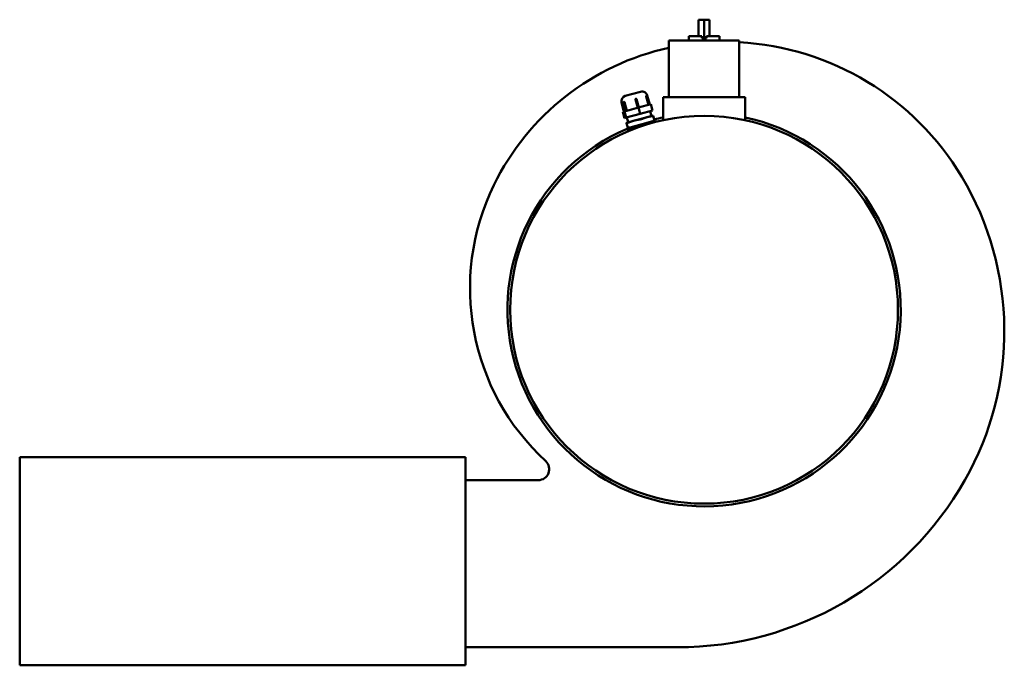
# Model space of a CAD drawing. Header units: millimetres. Extents: x 179 to 1081, y 150 to 741.
import ezdxf

# ---------------------------------------------------------------- set-up
doc = ezdxf.new("R2010")
doc.units = ezdxf.units.MM
doc.header["$LTSCALE"] = 3
doc.layers.add('Widoczne (ISO)', color=7, linetype='Continuous', lineweight=50)

msp = doc.modelspace()

# ---------------------------------------------------------------- linework, layer by layer
at = {"layer": 'Widoczne (ISO)'}
for p, q in [((805.84, 741), (800.84, 741)), ((800.84, 726), (800.84, 741)), ((810.84, 741), (805.84, 741)), ((805.84, 724), (805.84, 741)), ((810.84, 726), (810.84, 741)), ((838.09, 722), (773.59, 722)), ((773.59, 670), (773.59, 722)), ((791.84, 726), (803.67, 726)), ((791.84, 722), (791.84, 726)), ((803.67, 724), (803.67, 726)), ((803.67, 724), (805.84, 724)), ((805.84, 724), (808.01, 724)), ((808.01, 726), (819.84, 726)), ((808.01, 726), (808.01, 724)), ((819.84, 722), (819.84, 726)), ((838.09, 670), (838.09, 722)), ((733.74, 671.29), (747.75, 675.04)), ((745.05, 660.34), (742.98, 668.06)), ((746.01, 660.6), (743.94, 668.32)), ((754.87, 662.97), (752.8, 670.69)), ((755.55, 663.16), (753.49, 670.87)), ((756.07, 663.3), (753.87, 671.51)), ((768.34, 648.99), (768.34, 670)), ((768.34, 670), (843.34, 670)), ((843.34, 648.99), (843.34, 670)), ((732.41, 656.95), (730.21, 665.17)), ((734.21, 657.44), (732.15, 665.16)), ((732.92, 665.36), (734.99, 657.65)), ((745.76, 660.53), (733, 657.11)), ((757, 663.54), (745.76, 660.53)), ((747.31, 654.74), (745.76, 660.53)), ((758.55, 657.75), (757, 663.54)), ((733, 657.11), (731.48, 656.71)), ((733.03, 650.91), (731.48, 656.71)), ((734.55, 651.32), (733, 657.11)), ((734.55, 651.32), (733.03, 650.91)), ((747.31, 654.74), (734.55, 651.32)), ((736.33, 647.14), (735.17, 651.48)), ((753.81, 651.82), (742.29, 648.73)), ((758.55, 657.75), (747.31, 654.74)), ((758.55, 653.09), (753.81, 651.82)), ((757.58, 652.83), (756.42, 657.18)), ((758.55, 653.09), (758.62, 653.09)), ((760.42, 648.41), (759.23, 652.85)), ((736.09, 641.89), (734.9, 646.33)), ((735.21, 641.66), (737.39, 642.24)), ((735.6, 640.21), (735.21, 641.66)), ((735.37, 646.88), (735.3, 646.84)), ((735.44, 646.9), (735.37, 646.88)), ((742.29, 648.73), (735.44, 646.9)), ((735.6, 640.21), (751.37, 644.44)), ((738.11, 642.44), (737.39, 642.24)), ((737.75, 639.75), (740.12, 640.39)), ((738.11, 642.44), (749.06, 645.37)), ((738.98, 641.12), (739.24, 640.15)), ((750.27, 645.7), (749.06, 645.37)), ((750.27, 645.7), (759.93, 648.28)), ((760.42, 648.41), (759.93, 648.28)), ((760.42, 648.41), (761.29, 648.65)), ((761.63, 647.41), (761.29, 648.65)), ((735.46, 639.14), (736.89, 639.52)), ((735.46, 639.14), (735.46, 639.14)), ((735.46, 639.14), (735.62, 638.52)), ((736.89, 639.52), (737.75, 639.75)), ((179.34, 340.5), (587.34, 340.5)), ((179.34, 340.5), (179.34, 150)), ((587.34, 150), (587.34, 340.5)), ((587.34, 319.5), (654.09, 319.5)), ((781.49, 166.5), (587.34, 166.5)), ((587.34, 150), (179.34, 150))]:
    msp.add_line(p, q, dxfattribs=at)
msp.add_circle((805.84, 475.5), 177.5, dxfattribs=at)
for centre, radius, start, end in [((823.42, 486.92), 233.75, 102.30976, 153.94692), ((824.26, 467.48), 253.21, 30.83311, 86.86877), ((735.04, 666.46), 5, 105, 195), ((743.46, 668.19), 0.5, 15, 105), ((749.04, 670.21), 5, 15, 105), ((753, 670.75), 0.5, 15, 105), ((732.63, 665.29), 0.5, 105, 195), ((805.84, 475.5), 180, 113.0524, 77.9753), ((805.84, 475.5), 180, 102.0247, 104.7191), ((804.85, 455.89), 275.81, 330.36188, 30.83311), ((806.77, 495.06), 215.22, 153.94692, 227.31725), ((654.09, 329.5), 10, 270, 47.31725), ((781.49, 469.18), 302.68, 270, 330.36188)]:
    msp.add_arc(centre, radius, start, end, dxfattribs=at)
for points, knots in [([(743.33, 668.67), (743.29, 668.66), (743.25, 668.64), (743.17, 668.6), (743.14, 668.57), (743.07, 668.51), (743.04, 668.46), (742.99, 668.36), (742.97, 668.3), (742.96, 668.18), (742.96, 668.11), (742.98, 668.06)], [-0.22380733, -0.22380733, -0.22380733, -0.22380733, -0.21141085, -0.21141085, -0.19901436, -0.19901436, -0.18374483, -0.18374483, -0.16647486, -0.16647486, -0.14920489, -0.14920489, -0.14920489, -0.14920489]), ([(752.87, 671.23), (752.86, 671.22), (752.84, 671.21), (752.81, 671.18), (752.8, 671.16), (752.78, 671.11), (752.77, 671.06), (752.76, 670.98), (752.76, 670.92), (752.77, 670.81), (752.78, 670.75), (752.8, 670.69)], [-0.22380733, -0.22380733, -0.22380733, -0.22380733, -0.21141085, -0.21141085, -0.19901436, -0.19901436, -0.18374483, -0.18374483, -0.16647486, -0.16647486, -0.14920489, -0.14920489, -0.14920489, -0.14920489]), ([(732.92, 665.36), (732.91, 665.42), (732.89, 665.48), (732.83, 665.58), (732.8, 665.63), (732.73, 665.7), (732.69, 665.73), (732.64, 665.76), (732.61, 665.77), (732.55, 665.78), (732.52, 665.78), (732.5, 665.77)], [-0.29840978, -0.29840978, -0.29840978, -0.29840978, -0.28113981, -0.28113981, -0.26386983, -0.26386983, -0.24860031, -0.24860031, -0.23620382, -0.23620382, -0.22380733, -0.22380733, -0.22380733, -0.22380733]), ([(747.75, 649.79), (747.79, 649.8), (747.84, 649.81), (748.09, 649.85), (748.3, 649.89), (748.7, 650), (748.9, 650.06), (749.11, 650.15), (749.15, 650.16), (749.19, 650.18)], [-0.7471677, -0.7471677, -0.7471677, -0.7471677, -0.7331026, -0.7331026, -0.6714753, -0.6714753, -0.609848, -0.609848, -0.5957829, -0.5957829, -0.5957829, -0.5957829]), ([(758.63, 652.71), (758.67, 652.72), (758.71, 652.72), (758.91, 652.75), (759.04, 652.77), (759.2, 652.81), (759.24, 652.83), (759.23, 652.86), (759.22, 652.86), (759.22, 652.87)], [-0.7471677, -0.7471677, -0.7471677, -0.7471677, -0.7331026, -0.7331026, -0.6714753, -0.6714753, -0.609848, -0.609848, -0.5957829, -0.5957829, -0.5957829, -0.5957829]), ([(734.9, 646.33), (734.9, 646.33), (734.9, 646.33), (734.89, 646.34), (734.9, 646.34), (734.9, 646.35)], [-0.61137321, -0.61137321, -0.61137321, -0.61137321, -0.60984801, -0.60984801, -0.59578293, -0.59578293, -0.59578293, -0.59578293]), ([(736.17, 646.69), (736.18, 646.69), (736.19, 646.68), (736.25, 646.67), (736.34, 646.69), (736.57, 646.75), (736.73, 646.8), (736.95, 646.89), (736.99, 646.9), (737.03, 646.92)], [-0.7471677, -0.7471677, -0.7471677, -0.7471677, -0.7331026, -0.7331026, -0.6714753, -0.6714753, -0.609848, -0.609848, -0.5957829, -0.5957829, -0.5957829, -0.5957829])]:
    msp.add_open_spline(points, degree=3, knots=knots, dxfattribs=at)
for points, weights in [([(747.75, 649.79), (744.82, 649.41), (742.29, 648.73)], [1.0305282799, 1.04524919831, 1]), ([(753.81, 651.82), (751.58, 651.22), (749.19, 650.18)], [1, 1.04524919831, 1.0305282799]), ([(758.63, 652.71), (756.04, 652.42), (753.81, 651.82)], [1.0305282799, 1.04524919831, 1]), ([(758.62, 653.09), (758.88, 653.09), (759.22, 652.87)], [1.01707350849, 1.04199533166, 1.0305282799]), ([(735.44, 646.9), (735.14, 646.82), (734.9, 646.35)], [1, 1.04524919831, 1.0305282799]), ([(736.17, 646.69), (735.74, 646.98), (735.44, 646.9)], [1.0305282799, 1.04524919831, 1]), ([(742.29, 648.73), (739.76, 648.05), (737.03, 646.92)], [1, 1.04524919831, 1.0305282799])]:
    msp.add_rational_spline(points, weights, degree=2, dxfattribs=at)

doc.saveas('drawing.dxf')
